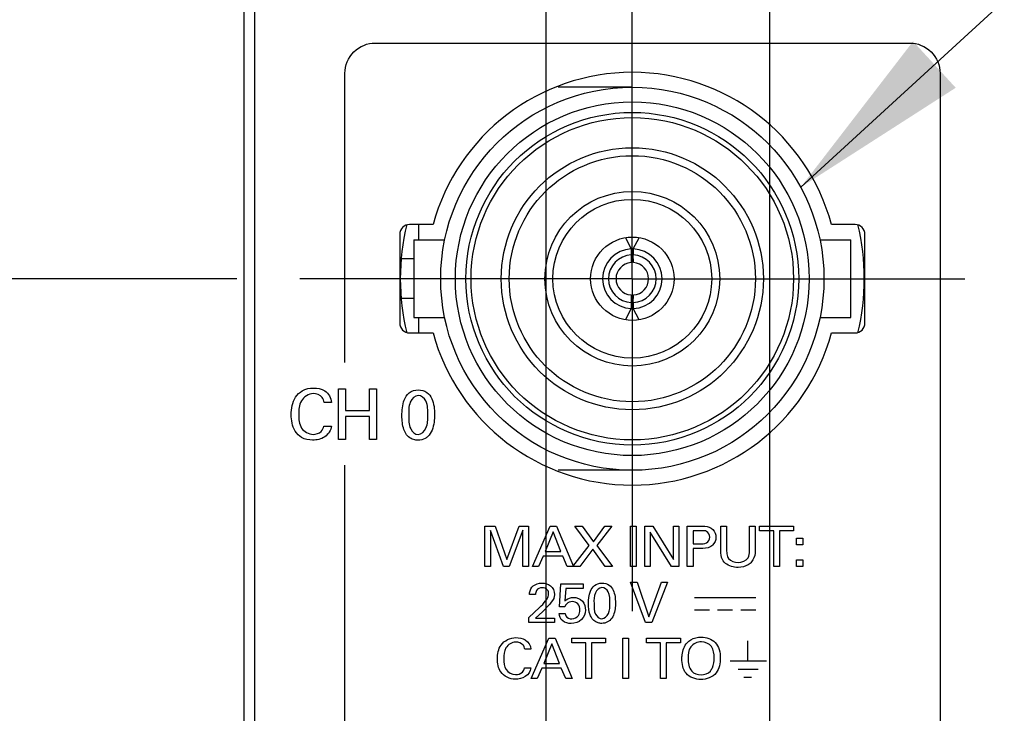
# Model space of a CAD drawing. Header units: inches. Extents: x 0 to 22, y 0 to 17.
# Tile 11 of 24: x 6.7 to 7.7, y 10.9 to 11.6. Entities that reach past the tile are written whole.
import ezdxf

# ---------------------------------------------------------------- set-up
doc = ezdxf.new("R2010")
doc.units = ezdxf.units.IN
doc.header["$LTSCALE"] = 1.21
doc.header["$MEASUREMENT"] = 0
doc.linetypes.add('CENTER', pattern=[0.6, 0.375, -0.075, 0.075, -0.075])
doc.layers.get('0').update_dxf_attribs({"linetype": 'CONTINUOUS'})
for name, color, linetype in [('DEFAULT_1', 7, 'CENTER'), ('DETAIL', 7, 'CONTINUOUS'), ('DIMENSIONS', 7, 'CONTINUOUS')]:
    doc.layers.add(name, color=color, linetype=linetype)
doc.styles.get("Standard").update_dxf_attribs({"font": 'txt', "width": 0.8})
doc.dimstyles.new('DIMSTYLE_1', dxfattribs={"dimtxt": 0.125, "dimasz": 0.18, "dimexe": 0.125, "dimexo": 0.0625, "dimgap": 0.03125, "dimtad": 0, "dimtih": 1, "dimtoh": 1, "dimzin": 0, "dimdsep": 46, "dimtxsty": 'STANDARD', "dimblk": '_FILLED', "dimblk1": '_FILLED', "dimblk2": '_FILLED', "dimcen": 0.09, "dimazin": 0, "dimtp": 0.01, "dimtm": 0.01, "dimtfac": 1, "dimtofl": 0, "dimtmove": 0, "dimatfit": 3, "dimldrblk": '_FILLED', "dimfxl": 1, "dimtolj": 1, "dimtzin": 0, "dimarcsym": 0})
doc.dimstyles.get("Standard").update_dxf_attribs({"dimtxt": 0.125, "dimasz": 0.18, "dimexe": 0.125, "dimexo": 0.0625, "dimgap": 0.09, "dimtad": 0, "dimtih": 1, "dimtoh": 1, "dimzin": 0, "dimdsep": 46, "dimtxsty": 'STANDARD', "dimblk": '_FILLED', "dimblk1": '_FILLED', "dimblk2": '_FILLED', "dimcen": 0.09, "dimazin": 0, "dimtol": 1, "dimtp": 0.02, "dimtm": 0.02, "dimtfac": 1, "dimtofl": 0, "dimtmove": 0, "dimatfit": 3, "dimldrblk": '_FILLED', "dimfxl": 1, "dimtolj": 1, "dimtzin": 0, "dimarcsym": 0})

# ---------------------------------------------------------------- blocks, each defined once
blk = doc.blocks.new('*D2')
at = {"layer": 'DIMENSIONS', "color": 2, "linetype": 'CONTINUOUS'}
for p, q in [((6.4569, 12.15322), (6.32665, 12.05578)), ((6.91037, 12.15322), (6.4569, 12.15322)), ((6.32665, 12.05578), (6.23487, 12.05578))]:
    blk.add_line(p, q, dxfattribs=at)
at = {"layer": 'DIMENSIONS', "color": 2, "linetype": 'CONTINUOUS', "insert": (6.17237, 12.11828), "char_height": 0.125, "width": 1.425, "attachment_point": 3, "line_spacing_factor": 0.9}
blk.add_mtext('122.45{\\ftxt.shx;\\W1.000000;\\H0.125000; }[4.821]', dxfattribs=at)
blk = doc.blocks.new('_FILLED')
at = {"color": 0, "linetype": 'BYBLOCK'}
blk.add_solid([(0, 0), (-1, 0.1736), (-1, -0.1736)], dxfattribs=at)
blk = doc.blocks.new('*D3')
at = {"layer": 'DIMENSIONS', "color": 2, "linetype": 'CONTINUOUS'}
blk.add_line((6.85987, 12.27522), (6.23487, 12.27522), dxfattribs=at)
at = {"layer": 'DIMENSIONS', "color": 2, "linetype": 'CONTINUOUS', "insert": (6.17237, 12.33772), "char_height": 0.125, "width": 1.425, "attachment_point": 3, "line_spacing_factor": 0.9}
blk.add_mtext('125.55{\\ftxt.shx;\\W1.000000;\\H0.125000; }[4.943]', dxfattribs=at)
blk = doc.blocks.new('*D18')
at = {"layer": 'DIMENSIONS', "color": 2, "linetype": 'CONTINUOUS'}
blk.add_line((6.91487, 11.31022), (6.23487, 11.31022), dxfattribs=at)
at = {"layer": 'DIMENSIONS', "color": 2, "linetype": 'CONTINUOUS', "insert": (6.17237, 11.37272), "char_height": 0.125, "width": 1.425, "attachment_point": 3, "line_spacing_factor": 0.9}
blk.add_mtext('101.04{\\ftxt.shx;\\W1.000000;\\H0.125000; }[3.978]', dxfattribs=at)
blk = doc.blocks.new('*D20')
at = {"layer": 'DIMENSIONS', "color": 2, "linetype": 'CONTINUOUS'}
for p, q in [((7.11274, 12.89028), (7.11274, 12.96272)), ((7.22166, 12.80887), (7.11274, 12.89028)), ((7.22166, 10.26524), (7.22166, 12.80887))]:
    blk.add_line(p, q, dxfattribs=at)
at = {"layer": 'DIMENSIONS', "color": 2, "linetype": 'CONTINUOUS', "insert": (7.05024, 13.02522), "char_height": 0.125, "width": 1.425, "attachment_point": 1, "rotation": 90, "line_spacing_factor": 0.9}
blk.add_mtext('2X 0.13{\\ftxt.shx;\\W1.000000;\\H0.125000; }[.005]', dxfattribs=at)
blk = doc.blocks.new('*D21')
at = {"layer": 'DIMENSIONS', "color": 2, "linetype": 'CONTINUOUS'}
blk.add_line((7.44331, 10.03925), (7.44331, 12.96272), dxfattribs=at)
at = {"layer": 'DIMENSIONS', "color": 2, "linetype": 'CONTINUOUS', "insert": (7.38081, 13.02522), "char_height": 0.125, "width": 1.425, "attachment_point": 1, "rotation": 90, "line_spacing_factor": 0.9}
blk.add_mtext('2X 5.76{\\ftxt.shx;\\W1.000000;\\H0.125000; }[.227]', dxfattribs=at)

msp = doc.modelspace()

# ---------------------------------------------------------------- linework, layer by layer
at = {"color": 7, "linetype": 'CONTINUOUS'}
for p, q in [((6.92237, 7.13731), (6.92237, 12.27522)), ((6.93254, 12.24572), (6.93254, 8.17572)), ((7.30709, 11.50017), (7.23351, 11.50017)), ((7.10955, 11.36396), (7.08632, 11.36396)), ((7.09548, 11.34879), (7.09548, 11.36396)), ((7.52787, 11.36396), (7.50464, 11.36396)), ((7.07648, 11.35412), (7.07648, 11.26632)), ((7.53771, 11.26632), (7.53771, 11.35412)), ((7.09056, 11.34879), (7.09056, 11.27163)), ((7.09056, 11.34879), (7.12109, 11.34879)), ((7.30027, 11.35085), (7.30611, 11.33972)), ((7.30808, 11.33972), (7.31388, 11.35077)), ((7.31388, 11.35077), (7.31398, 11.35097)), ((7.49309, 11.34879), (7.52363, 11.34879)), ((7.52363, 11.27163), (7.52363, 11.34879)), ((7.30611, 11.33381), (7.30587, 11.32631)), ((7.30611, 11.33972), (7.30611, 11.33381)), ((7.30808, 11.33972), (7.30808, 11.33381)), ((7.30832, 11.32631), (7.30808, 11.33381)), ((7.09056, 11.32989), (7.07835, 11.32989)), ((7.09056, 11.29052), (7.07835, 11.29052)), ((7.30587, 11.29411), (7.30611, 11.28661)), ((7.30611, 11.28661), (7.30611, 11.2807)), ((7.30808, 11.28661), (7.30832, 11.29411)), ((7.30808, 11.28661), (7.30808, 11.2807)), ((7.30611, 11.2807), (7.30031, 11.26965)), ((7.31392, 11.26957), (7.30808, 11.2807)), ((7.09056, 11.27163), (7.12109, 11.27163)), ((7.09548, 11.25648), (7.09548, 11.27163)), ((7.30031, 11.26965), (7.3002, 11.26945)), ((7.49309, 11.27163), (7.52363, 11.27163)), ((7.08632, 11.25648), (7.10955, 11.25648)), ((7.50464, 11.25648), (7.52787, 11.25648)), ((7.30709, 11.12025), (7.23357, 11.12025))]:
    msp.add_line(p, q, dxfattribs=at)
at = {"color": 40, "linetype": 'CONTINUOUS'}
for p, q in [((7.05218, 11.54403), (7.58218, 11.54403)), ((7.02218, 11.22718), (7.02218, 11.51403)), ((7.61218, 11.51403), (7.61218, 10.25593)), ((7.01581, 11.15092), (7.01581, 11.20111)), ((7.01581, 11.20111), (7.02276, 11.20111)), ((7.02276, 11.20111), (7.02276, 11.17956)), ((7.0466, 11.17956), (7.0466, 11.20111)), ((7.0466, 11.20111), (7.05356, 11.20111)), ((7.05356, 11.20111), (7.05356, 11.15092)), ((7.00891, 11.18756), (7.00146, 11.18756)), ((7.02276, 11.17956), (7.0466, 11.17956)), ((7.02276, 11.17359), (7.02276, 11.15092)), ((7.0466, 11.17359), (7.02276, 11.17359)), ((7.0466, 11.15092), (7.0466, 11.17359)), ((7.00112, 11.16413), (7.00876, 11.16413)), ((7.02276, 11.15092), (7.01581, 11.15092)), ((7.05356, 11.15092), (7.0466, 11.15092)), ((7.02218, 10.37822), (7.02218, 11.12518)), ((7.16081, 11.0247), (7.16081, 11.06479)), ((7.16081, 11.06479), (7.171, 11.06479)), ((7.16639, 11.06057), (7.16639, 11.0247)), ((7.17954, 11.0247), (7.16639, 11.06057)), ((7.171, 11.06479), (7.18276, 11.03175)), ((7.18276, 11.03175), (7.19481, 11.06479)), ((7.19867, 11.06079), (7.18502, 11.0247)), ((7.19481, 11.06479), (7.20432, 11.06479)), ((7.19867, 11.0247), (7.19867, 11.06079)), ((7.20432, 11.06479), (7.20432, 11.0247)), ((7.20829, 11.0247), (7.22581, 11.06479)), ((7.22581, 11.06479), (7.23199, 11.06479)), ((7.23199, 11.06479), (7.24882, 11.0247)), ((7.26436, 11.04569), (7.24996, 11.06479)), ((7.24996, 11.06479), (7.25734, 11.06479)), ((7.25734, 11.06479), (7.26858, 11.04935)), ((7.26858, 11.04935), (7.27981, 11.06479)), ((7.28679, 11.06479), (7.27197, 11.04557)), ((7.27981, 11.06479), (7.28679, 11.06479)), ((7.3053, 11.0247), (7.3053, 11.06479)), ((7.3053, 11.06479), (7.31106, 11.06479)), ((7.31106, 11.06479), (7.31106, 11.0247)), ((7.31943, 11.0247), (7.31943, 11.06479)), ((7.31943, 11.06479), (7.32744, 11.06479)), ((7.32744, 11.06479), (7.3479, 11.03164)), ((7.3479, 11.03164), (7.3479, 11.06479)), ((7.3479, 11.06479), (7.3532, 11.06479)), ((7.3532, 11.06479), (7.3532, 11.0247)), ((7.36161, 11.0247), (7.36161, 11.06479)), ((7.36161, 11.06479), (7.37557, 11.06479)), ((7.36738, 11.06029), (7.36738, 11.04719)), ((7.37545, 11.06029), (7.36738, 11.06029)), ((7.39484, 11.04036), (7.39484, 11.06479)), ((7.39484, 11.06479), (7.40061, 11.06479)), ((7.40061, 11.06479), (7.40061, 11.03997)), ((7.4232, 11.04019), (7.4232, 11.06479)), ((7.4232, 11.06479), (7.4288, 11.06479)), ((7.4288, 11.06479), (7.4288, 11.04008)), ((7.43328, 11.06007), (7.43328, 11.06479)), ((7.43328, 11.06479), (7.46689, 11.06479)), ((7.44724, 11.06007), (7.43328, 11.06007)), ((7.44724, 11.0247), (7.44724, 11.06007)), ((7.45295, 11.06007), (7.45295, 11.0247)), ((7.46689, 11.06007), (7.45295, 11.06007)), ((7.46689, 11.06479), (7.46689, 11.06007)), ((7.22865, 11.05929), (7.22058, 11.03963)), ((7.23631, 11.03963), (7.22865, 11.05929)), ((7.32468, 11.05874), (7.32468, 11.0247)), ((7.34582, 11.0247), (7.32468, 11.05874)), ((7.46981, 11.0463), (7.46981, 11.05285)), ((7.46981, 11.05285), (7.47621, 11.05285)), ((7.47621, 11.05285), (7.47621, 11.0463)), ((7.24822, 11.0247), (7.26436, 11.04569)), ((7.26789, 11.04191), (7.25521, 11.0247)), ((7.28027, 11.0247), (7.26789, 11.04191)), ((7.27197, 11.04557), (7.28754, 11.0247)), ((7.36738, 11.04719), (7.37424, 11.04719)), ((7.36738, 11.04252), (7.36738, 11.0247)), ((7.37412, 11.04252), (7.36738, 11.04252)), ((7.47621, 11.0463), (7.46981, 11.0463)), ((7.21874, 11.03514), (7.21423, 11.0247)), ((7.23804, 11.03514), (7.21874, 11.03514)), ((7.22058, 11.03963), (7.23631, 11.03963)), ((7.24254, 11.0247), (7.23804, 11.03514)), ((7.46981, 11.0247), (7.46981, 11.03125)), ((7.46981, 11.03125), (7.47621, 11.03125)), ((7.47621, 11.03125), (7.47621, 11.0247)), ((7.16639, 11.0247), (7.16081, 11.0247)), ((7.18502, 11.0247), (7.17954, 11.0247)), ((7.20432, 11.0247), (7.19867, 11.0247)), ((7.21423, 11.0247), (7.20829, 11.0247)), ((7.25521, 11.0247), (7.24254, 11.0247)), ((7.28754, 11.0247), (7.28027, 11.0247)), ((7.31106, 11.0247), (7.3053, 11.0247)), ((7.32468, 11.0247), (7.31943, 11.0247)), ((7.3532, 11.0247), (7.34582, 11.0247)), ((7.36738, 11.0247), (7.36161, 11.0247)), ((7.45295, 11.0247), (7.44724, 11.0247)), ((7.47621, 11.0247), (7.46981, 11.0247)), ((7.23502, 10.98469), (7.23607, 11.00757)), ((7.23607, 11.00757), (7.25849, 11.00757)), ((7.24102, 11.00307), (7.24027, 10.99064)), ((7.25849, 11.00307), (7.24102, 11.00307)), ((7.25849, 11.00757), (7.25849, 11.00307)), ((7.32019, 10.96915), (7.30538, 11.00923)), ((7.30538, 11.00923), (7.31177, 11.00923)), ((7.31177, 11.00923), (7.32359, 10.97498)), ((7.32359, 10.97498), (7.33604, 11.00923)), ((7.34186, 11.00923), (7.32652, 10.96915)), ((7.33604, 11.00923), (7.34186, 11.00923)), ((7.21119, 10.99707), (7.20513, 10.99707)), ((7.36864, 10.99403), (7.42948, 10.99403)), ((7.20456, 10.9742), (7.21499, 10.98408)), ((7.22531, 10.98747), (7.21793, 10.97991)), ((7.24027, 10.98469), (7.23502, 10.98469)), ((7.20456, 10.96915), (7.20456, 10.9742)), ((7.21793, 10.97991), (7.21096, 10.97353)), ((7.21096, 10.97353), (7.22992, 10.97353)), ((7.22992, 10.97353), (7.22992, 10.96915)), ((7.23451, 10.97825), (7.2405, 10.97825)), ((7.36864, 10.9817), (7.38348, 10.9817)), ((7.39163, 10.9817), (7.40647, 10.9817)), ((7.41463, 10.9817), (7.42948, 10.9817)), ((7.22992, 10.96915), (7.20456, 10.96915)), ((7.32652, 10.96915), (7.32019, 10.96915)), ((7.20693, 10.91359), (7.22446, 10.95368)), ((7.22446, 10.95368), (7.23063, 10.95368)), ((7.23063, 10.95368), (7.24746, 10.91359)), ((7.24699, 10.94896), (7.24699, 10.95368)), ((7.24699, 10.95368), (7.2806, 10.95368)), ((7.2806, 10.95368), (7.2806, 10.94896)), ((7.29754, 10.91359), (7.29754, 10.95368)), ((7.29754, 10.95368), (7.3033, 10.95368)), ((7.3033, 10.95368), (7.3033, 10.91359)), ((7.32114, 10.94896), (7.32114, 10.95368)), ((7.32114, 10.95368), (7.35475, 10.95368)), ((7.35475, 10.95368), (7.35475, 10.94896)), ((7.22729, 10.94818), (7.21922, 10.92852)), ((7.23496, 10.92852), (7.22729, 10.94818)), ((7.26093, 10.94896), (7.24699, 10.94896)), ((7.26093, 10.91359), (7.26093, 10.94896)), ((7.26664, 10.94896), (7.26664, 10.91359)), ((7.2806, 10.94896), (7.26664, 10.94896)), ((7.33508, 10.94896), (7.32114, 10.94896)), ((7.33508, 10.91359), (7.33508, 10.94896)), ((7.34079, 10.94896), (7.34079, 10.91359)), ((7.35475, 10.94896), (7.34079, 10.94896)), ((7.42163, 10.93164), (7.42163, 10.95101)), ((7.20655, 10.94285), (7.20038, 10.94285)), ((7.2001, 10.92414), (7.20645, 10.92414)), ((7.21738, 10.92403), (7.21288, 10.91359)), ((7.23668, 10.92403), (7.21738, 10.92403)), ((7.21922, 10.92852), (7.23496, 10.92852)), ((7.24118, 10.91359), (7.23668, 10.92403)), ((7.43994, 10.93083), (7.40413, 10.93083)), ((7.44001, 10.93081), (7.4042, 10.93081)), ((7.43175, 10.92262), (7.41189, 10.92262)), ((7.4318, 10.92261), (7.41195, 10.92261)), ((7.42524, 10.91455), (7.41775, 10.91455)), ((7.42529, 10.91454), (7.41781, 10.91454)), ((7.21288, 10.91359), (7.20693, 10.91359)), ((7.24746, 10.91359), (7.24118, 10.91359)), ((7.26664, 10.91359), (7.26093, 10.91359)), ((7.3033, 10.91359), (7.29754, 10.91359)), ((7.34079, 10.91359), (7.33508, 10.91359))]:
    msp.add_line(p, q, dxfattribs=at)
at = {"color": 7, "linetype": 'CONTINUOUS'}
for radius in [0.18996, 0.17539, 0.16496, 0.15984, 0.12992, 0.12205, 0.08661, 0.07874, 0.04134]:
    msp.add_circle((7.30709, 11.31021), radius, dxfattribs=at)
for centre, radius, start, end in [((7.30709, 11.31022), 0.20472, 15.21846, 164.78154), ((7.08632, 11.35412), 0.00984, 90, 180), ((7.30709, 11.31022), 0.23, 166.50511, 193.49489), ((7.52787, 11.35412), 0.00984, 0, 90), ((7.30709, 11.31022), 0.23, 346.50511, 13.49489), ((7.30709, 11.31021), 0.02953, 91.9102, 268.08978), ((7.30709, 11.31021), 0.02362, 92.38799, 267.61198), ((7.30709, 11.31021), 0.02559, 87.78824, 92.21174), ((7.30709, 11.31021), 0.02953, 271.9102, 88.08978), ((7.30709, 11.31021), 0.02362, 272.38799, 87.61198), ((7.30709, 11.31021), 0.01615, 94.34256, 265.65844), ((7.30709, 11.31021), 0.01615, 274.34255, 85.65843), ((7.30709, 11.31021), 0.02559, 267.78824, 272.21176), ((7.08632, 11.26632), 0.00984, 180, 270), ((7.52787, 11.26632), 0.00984, 270, 360), ((7.30709, 11.31022), 0.20472, 195.21846, 344.78154)]:
    msp.add_arc(centre, radius, start, end, dxfattribs=at)
at = {"color": 40, "linetype": 'CONTINUOUS'}
for points in [[(7.02218, 11.51403), (7.02218, 11.52168), (7.02863, 11.53758), (7.04453, 11.54403), (7.05218, 11.54403)], [(7.58218, 11.54403), (7.58983, 11.54403), (7.60573, 11.53758), (7.61218, 11.52168), (7.61218, 11.51403)], [(6.99056, 11.15586), (6.99344, 11.15586), (6.99667, 11.15677), (6.99868, 11.15884)], [(6.99868, 11.15884), (7.00001, 11.16026), (7.00077, 11.16222), (7.00112, 11.16413)], [(7.38692, 11.06157), (7.3889, 11.05961), (7.38997, 11.05658), (7.38997, 11.05379)], [(7.38997, 11.05379), (7.38997, 11.05097), (7.38873, 11.04793), (7.38669, 11.04597)], [(7.40245, 11.03275), (7.40457, 11.03004), (7.40854, 11.02881), (7.41197, 11.02881)], [(7.20882, 11.00552), (7.21116, 11.00744), (7.21444, 11.00829), (7.21747, 11.00829)], [(7.21499, 10.98408), (7.21719, 10.98614), (7.21933, 10.9883), (7.22116, 10.99069)], [(7.24212, 10.98791), (7.24123, 10.98705), (7.24065, 10.98587), (7.24027, 10.98469)], [(7.24748, 10.98991), (7.24557, 10.98991), (7.24349, 10.98923), (7.24212, 10.98791)], [(7.36233, 10.93369), (7.36233, 10.92929), (7.36319, 10.9244), (7.36602, 10.92103)], [(7.19808, 10.91992), (7.19916, 10.92104), (7.19981, 10.92261), (7.2001, 10.92414)], [(7.19134, 10.91753), (7.19372, 10.91753), (7.19639, 10.91823), (7.19808, 10.91992)], [(7.36602, 10.92103), (7.36814, 10.91849), (7.37193, 10.91737), (7.37524, 10.91737)], [(7.37524, 10.91737), (7.37855, 10.91737), (7.38229, 10.91854), (7.38447, 10.92103)]]:
    msp.add_open_spline(points, degree=3, dxfattribs=at)
for points, knots in [([(6.96894, 11.17546), (6.96894, 11.18134), (6.97062, 11.19087), (6.97994, 11.20042), (6.98714, 11.2018), (6.9909, 11.2018)], [0, 0, 0, 0, 0.46069, 0.705837, 1, 1, 1, 1]), ([(6.9909, 11.2018), (6.99479, 11.2018), (7.00363, 11.20044), (7.00856, 11.19195), (7.00891, 11.18756)], [0, 0, 0, 0, 0.46912, 1, 1, 1, 1]), ([(7.07872, 11.17441), (7.07872, 11.17963), (7.07934, 11.18787), (7.08531, 11.19807), (7.09171, 11.19999), (7.09486, 11.19999)], [0, 0, 0, 0, 0.464249, 0.719358, 1, 1, 1, 1]), ([(7.09486, 11.19999), (7.09785, 11.19999), (7.10382, 11.19847), (7.11034, 11.18902), (7.11097, 11.18081), (7.11097, 11.17552)], [0, 0, 0, 0, 0.273351, 0.516152, 1, 1, 1, 1]), ([(6.99063, 11.19624), (6.98605, 11.19624), (6.97671, 11.18985), (6.97637, 11.1801), (6.97637, 11.17552)], [0, 0, 0, 0, 0.499822, 1, 1, 1, 1]), ([(7.00146, 11.18756), (7.00119, 11.18932), (6.99967, 11.19446), (6.99385, 11.19624), (6.99063, 11.19624)], [0, 0, 0, 0, 0.355892, 1, 1, 1, 1]), ([(7.09493, 11.19443), (7.09149, 11.19443), (7.08477, 11.18702), (7.08539, 11.17915), (7.08539, 11.17477)], [0, 0, 0, 0, 0.43931, 1, 1, 1, 1]), ([(7.10423, 11.1749), (7.10423, 11.17964), (7.10506, 11.1878), (7.09799, 11.19443), (7.09493, 11.19443)], [0, 0, 0, 0, 0.607929, 1, 1, 1, 1]), ([(6.99, 11.15016), (6.98632, 11.15016), (6.97929, 11.15148), (6.97041, 11.16078), (6.96894, 11.16987), (6.96894, 11.17546)], [0, 0, 0, 0, 0.299551, 0.545524, 1, 1, 1, 1]), ([(6.97637, 11.17552), (6.97637, 11.17097), (6.97679, 11.16125), (6.98622, 11.15586), (6.99056, 11.15586)], [0, 0, 0, 0, 0.512173, 1, 1, 1, 1]), ([(7.08185, 11.15794), (7.08141, 11.15882), (7.07919, 11.164), (7.07872, 11.16978), (7.07872, 11.17441)], [0, 0, 0, 0, 0.175198, 1, 1, 1, 1]), ([(7.08539, 11.17477), (7.08539, 11.1702), (7.0848, 11.16226), (7.0917, 11.15572), (7.09478, 11.15572)], [0, 0, 0, 0, 0.596635, 1, 1, 1, 1]), ([(7.09478, 11.15572), (7.09812, 11.15572), (7.10472, 11.16288), (7.10423, 11.17059), (7.10423, 11.1749)], [0, 0, 0, 0, 0.436654, 1, 1, 1, 1]), ([(7.11097, 11.17552), (7.11097, 11.17297), (7.11072, 11.16534), (7.10809, 11.15717), (7.1043, 11.15363)], [0, 0, 0, 0, 0.330116, 1, 1, 1, 1]), ([(7.00876, 11.16413), (7.00833, 11.15998), (7.0031, 11.15177), (6.99422, 11.15016), (6.99, 11.15016)], [0, 0, 0, 0, 0.497501, 1, 1, 1, 1]), ([(7.09471, 11.14994), (7.09323, 11.14994), (7.08798, 11.15062), (7.0835, 11.15459), (7.08185, 11.15794)], [0, 0, 0, 0, 0.28488, 1, 1, 1, 1]), ([(7.1043, 11.15363), (7.10351, 11.15289), (7.10068, 11.15081), (7.0971, 11.14994), (7.09471, 11.14994)], [0, 0, 0, 0, 0.312436, 1, 1, 1, 1]), ([(7.38387, 11.05402), (7.38387, 11.05612), (7.38153, 11.0605), (7.37724, 11.06029), (7.37545, 11.06029)], [0, 0, 0, 0, 0.538731, 1, 1, 1, 1]), ([(7.37557, 11.06479), (7.37674, 11.06479), (7.38067, 11.06482), (7.38497, 11.0636), (7.38692, 11.06157)], [0, 0, 0, 0, 0.294262, 1, 1, 1, 1]), ([(7.37424, 11.04719), (7.37634, 11.04719), (7.38112, 11.04698), (7.38387, 11.05176), (7.38387, 11.05402)], [0, 0, 0, 0, 0.482155, 1, 1, 1, 1]), ([(7.38669, 11.04597), (7.38613, 11.04543), (7.38261, 11.04266), (7.37776, 11.04252), (7.37412, 11.04252)], [0, 0, 0, 0, 0.175573, 1, 1, 1, 1]), ([(7.39727, 11.03026), (7.39693, 11.03073), (7.39505, 11.03371), (7.39484, 11.03744), (7.39484, 11.04036)], [0, 0, 0, 0, 0.16632, 1, 1, 1, 1]), ([(7.40061, 11.03997), (7.40061, 11.03905), (7.4007, 11.03655), (7.40151, 11.03403), (7.40245, 11.03275)], [0, 0, 0, 0, 0.368342, 1, 1, 1, 1]), ([(7.41197, 11.02881), (7.41559, 11.02881), (7.42267, 11.03138), (7.4232, 11.03789), (7.4232, 11.04019)], [0, 0, 0, 0, 0.610859, 1, 1, 1, 1]), ([(7.4288, 11.04008), (7.4288, 11.03941), (7.42875, 11.03566), (7.42738, 11.03179), (7.4254, 11.02942)], [0, 0, 0, 0, 0.178802, 1, 1, 1, 1]), ([(7.41197, 11.02387), (7.41083, 11.02387), (7.40546, 11.02423), (7.39979, 11.02679), (7.39727, 11.03026)], [0, 0, 0, 0, 0.209943, 1, 1, 1, 1]), ([(7.4254, 11.02942), (7.42444, 11.02826), (7.42062, 11.02497), (7.41542, 11.02387), (7.41197, 11.02387)], [0, 0, 0, 0, 0.303258, 1, 1, 1, 1]), ([(7.20513, 10.99707), (7.20515, 10.99764), (7.20528, 11.00074), (7.20687, 11.00389), (7.20882, 11.00552)], [0, 0, 0, 0, 0.183719, 1, 1, 1, 1]), ([(7.2177, 11.00379), (7.2156, 11.00379), (7.2116, 11.00212), (7.21119, 10.9984), (7.21119, 10.99707)], [0, 0, 0, 0, 0.612688, 1, 1, 1, 1]), ([(7.21747, 11.00829), (7.22041, 11.00829), (7.2271, 11.00696), (7.2298, 11.00024), (7.2298, 10.99707)], [0, 0, 0, 0, 0.481116, 1, 1, 1, 1]), ([(7.22411, 10.99752), (7.22411, 10.99885), (7.22342, 11.00239), (7.21966, 11.00379), (7.2177, 11.00379)], [0, 0, 0, 0, 0.404535, 1, 1, 1, 1]), ([(7.26359, 10.98791), (7.26359, 10.99208), (7.26411, 10.99872), (7.26912, 11.00686), (7.27436, 11.00834), (7.27696, 11.00834)], [0, 0, 0, 0, 0.458747, 0.713565, 1, 1, 1, 1]), ([(7.27702, 11.0039), (7.27421, 11.0039), (7.26864, 10.9981), (7.26912, 10.9917), (7.26912, 10.98819)], [0, 0, 0, 0, 0.444372, 1, 1, 1, 1]), ([(7.27696, 11.00834), (7.27943, 11.00834), (7.28433, 11.00718), (7.28979, 10.99965), (7.29034, 10.99302), (7.29034, 10.9888)], [0, 0, 0, 0, 0.279316, 0.522291, 1, 1, 1, 1]), ([(7.28475, 10.9883), (7.28475, 10.99209), (7.28537, 10.99875), (7.27952, 11.0039), (7.27702, 11.0039)], [0, 0, 0, 0, 0.601811, 1, 1, 1, 1]), ([(7.22116, 10.99069), (7.22167, 10.99136), (7.22314, 10.99337), (7.22411, 10.99585), (7.22411, 10.99752)], [0, 0, 0, 0, 0.334725, 1, 1, 1, 1]), ([(7.2298, 10.99707), (7.2298, 10.99648), (7.22973, 10.99285), (7.22721, 10.98978), (7.22531, 10.98747)], [0, 0, 0, 0, 0.166494, 1, 1, 1, 1]), ([(7.24027, 10.99064), (7.24065, 10.991), (7.2429, 10.9931), (7.24614, 10.99419), (7.2487, 10.99419)], [0, 0, 0, 0, 0.169502, 1, 1, 1, 1]), ([(7.2487, 10.99419), (7.25195, 10.99419), (7.25882, 10.9915), (7.26062, 10.98463), (7.26062, 10.98153)], [0, 0, 0, 0, 0.512192, 1, 1, 1, 1]), ([(7.25503, 10.98164), (7.25503, 10.98378), (7.25396, 10.98837), (7.24945, 10.98991), (7.24748, 10.98991)], [0, 0, 0, 0, 0.520555, 1, 1, 1, 1]), ([(7.26618, 10.97475), (7.26582, 10.97546), (7.26399, 10.97958), (7.26359, 10.98421), (7.26359, 10.98791)], [0, 0, 0, 0, 0.175756, 1, 1, 1, 1]), ([(7.26912, 10.98819), (7.26912, 10.98454), (7.26868, 10.97807), (7.27438, 10.97298), (7.27691, 10.97298)], [0, 0, 0, 0, 0.59092, 1, 1, 1, 1]), ([(7.27691, 10.97298), (7.27964, 10.97298), (7.28511, 10.97857), (7.28475, 10.98486), (7.28475, 10.9883)], [0, 0, 0, 0, 0.441967, 1, 1, 1, 1]), ([(7.29034, 10.9888), (7.29034, 10.98676), (7.29013, 10.98063), (7.2879, 10.9741), (7.2848, 10.97131)], [0, 0, 0, 0, 0.328713, 1, 1, 1, 1]), ([(7.24639, 10.96826), (7.24351, 10.96826), (7.23738, 10.96957), (7.23463, 10.97549), (7.23451, 10.97825)], [0, 0, 0, 0, 0.510275, 1, 1, 1, 1]), ([(7.2405, 10.97825), (7.24053, 10.97739), (7.24127, 10.97423), (7.24492, 10.97281), (7.24714, 10.97281)], [0, 0, 0, 0, 0.279107, 1, 1, 1, 1]), ([(7.26062, 10.98153), (7.26062, 10.97812), (7.25778, 10.97054), (7.25007, 10.96826), (7.24639, 10.96826)], [0, 0, 0, 0, 0.480605, 1, 1, 1, 1]), ([(7.24714, 10.97281), (7.24961, 10.97281), (7.25432, 10.97521), (7.25503, 10.9798), (7.25503, 10.98164)], [0, 0, 0, 0, 0.573856, 1, 1, 1, 1]), ([(7.27685, 10.96837), (7.27562, 10.96837), (7.27133, 10.9689), (7.26757, 10.97204), (7.26618, 10.97475)], [0, 0, 0, 0, 0.287968, 1, 1, 1, 1]), ([(7.2848, 10.97131), (7.28414, 10.97071), (7.28178, 10.96904), (7.27883, 10.96837), (7.27685, 10.96837)], [0, 0, 0, 0, 0.31011, 1, 1, 1, 1]), ([(7.17341, 10.93319), (7.17341, 10.9379), (7.17506, 10.94891), (7.18615, 10.95423), (7.19162, 10.95423)], [0, 0, 0, 0, 0.462973, 1, 1, 1, 1]), ([(7.19162, 10.95423), (7.19484, 10.95423), (7.20204, 10.95323), (7.20626, 10.94639), (7.20655, 10.94285)], [0, 0, 0, 0, 0.475592, 1, 1, 1, 1]), ([(7.36164, 10.94935), (7.36265, 10.95041), (7.36666, 10.9536), (7.37194, 10.95473), (7.37553, 10.95473)], [0, 0, 0, 0, 0.290078, 1, 1, 1, 1]), ([(7.37553, 10.95473), (7.38042, 10.95473), (7.39184, 10.9511), (7.39431, 10.93944), (7.39431, 10.93402)], [0, 0, 0, 0, 0.474491, 1, 1, 1, 1]), ([(7.19139, 10.94979), (7.18764, 10.94979), (7.17994, 10.94484), (7.17958, 10.9369), (7.17958, 10.93324)], [0, 0, 0, 0, 0.506141, 1, 1, 1, 1]), ([(7.20038, 10.94285), (7.20015, 10.94426), (7.19884, 10.94845), (7.19405, 10.94979), (7.19139, 10.94979)], [0, 0, 0, 0, 0.349636, 1, 1, 1, 1]), ([(7.35627, 10.93336), (7.35627, 10.93461), (7.35652, 10.94025), (7.35856, 10.94616), (7.36164, 10.94935)], [0, 0, 0, 0, 0.220567, 1, 1, 1, 1]), ([(7.37558, 10.95007), (7.37166, 10.95007), (7.36307, 10.9462), (7.36233, 10.93755), (7.36233, 10.93369)], [0, 0, 0, 0, 0.503585, 1, 1, 1, 1]), ([(7.38821, 10.93408), (7.38821, 10.93799), (7.38755, 10.9465), (7.37921, 10.95007), (7.37558, 10.95007)], [0, 0, 0, 0, 0.518718, 1, 1, 1, 1]), ([(7.19088, 10.91298), (7.18556, 10.91298), (7.17483, 10.91812), (7.17341, 10.92872), (7.17341, 10.93319)], [0, 0, 0, 0, 0.542902, 1, 1, 1, 1]), ([(7.17958, 10.93324), (7.17958, 10.9296), (7.18002, 10.92168), (7.18777, 10.91753), (7.19134, 10.91753)], [0, 0, 0, 0, 0.50545, 1, 1, 1, 1]), ([(7.37507, 10.91265), (7.36974, 10.91265), (7.35809, 10.91678), (7.35627, 10.92834), (7.35627, 10.93336)], [0, 0, 0, 0, 0.515203, 1, 1, 1, 1]), ([(7.39431, 10.93402), (7.39431, 10.92894), (7.39246, 10.91718), (7.38059, 10.91265), (7.37507, 10.91265)], [0, 0, 0, 0, 0.478814, 1, 1, 1, 1]), ([(7.38447, 10.92103), (7.38531, 10.92202), (7.38762, 10.92607), (7.38821, 10.93079), (7.38821, 10.93408)], [0, 0, 0, 0, 0.283741, 1, 1, 1, 1]), ([(7.20645, 10.92414), (7.20608, 10.92079), (7.20161, 10.91419), (7.19437, 10.91298), (7.19088, 10.91298)], [0, 0, 0, 0, 0.491385, 1, 1, 1, 1])]:
    msp.add_open_spline(points, degree=3, knots=knots, dxfattribs=at)
at = {"layer": 'DEFAULT_1', "color": 7, "linetype": 'CENTER'}
for q in [(7.30709, 11.63994), (6.97737, 11.31022), (7.30709, 10.9805), (7.63682, 11.31022)]:
    msp.add_line((7.30709, 11.31022), q, dxfattribs=at)

# ---------------------------------------------------------------- dimensions: what is measured, and where the dimension line sits
at = {"layer": 'DIMENSIONS', "color": 2, "linetype": 'CONTINUOUS'}
for feature_location, offset, origin, picture, middle in [((7.22166, 10.26524), (-0.10892, 2.69748), (7.21637, 10.20274), '*D20', (7.11274, 13.73772)), ((7.44331, 10.03925), (0, 2.92346), (7.21637, 9.97675), '*D21', (7.44331, 13.73772))]:
    dim = msp.add_ordinate_dim(feature_location=feature_location, offset=offset, dtype=1, origin=origin, text='2X <>', dimstyle='DIMSTYLE_1', dxfattribs=at)
    dim.commit()
    dim.dimension.update_dxf_attribs({"geometry": picture, "text_midpoint": middle})
for feature_location, offset, origin, picture, middle in [((6.85987, 12.27522), (-0.625, 0), (6.92237, 7.33231), '*D3', (5.45987, 12.27522)), ((6.91037, 12.15322), (-0.6755, -0.09744), (6.97287, 7.33231), '*D2', (5.45987, 12.05578)), ((6.91487, 11.31022), (-0.68, 0), (6.97737, 7.33231), '*D18', (5.45987, 11.31022))]:
    dim = msp.add_ordinate_dim(feature_location=feature_location, offset=offset, dtype=0, origin=origin, dimstyle='DIMSTYLE_1', dxfattribs=at)
    dim.commit()
    dim.dimension.update_dxf_attribs({"geometry": picture, "text_midpoint": middle})

# ---------------------------------------------------------------- leaders
at = {"layer": 'DETAIL', "color": 2, "linetype": 'CONTINUOUS'}
msp.add_leader([(7.47401, 11.4009), (8.47207, 12.31728), (8.65207, 12.31728)], dimstyle='STANDARD', override={"dimtad": 0}, dxfattribs=at)

doc.saveas('drawing.dxf')
